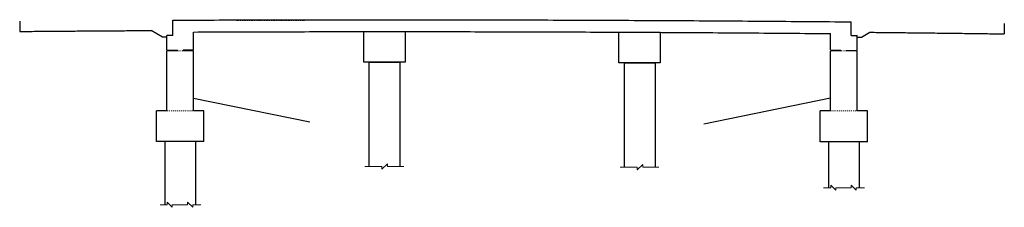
# Model space of a CAD drawing. Extents: x -10 to 913, y 929 to 1293.
# Tile 7 of 7: x 688 to 785, y 1275 to 1293. Entities that reach past the tile are written whole.
import ezdxf

# ---------------------------------------------------------------- set-up
doc = ezdxf.new("R2010")
doc.units = 0
doc.header["$MEASUREMENT"] = 0
for name, pattern in [('bconstruction', [0.46875, 0.25, -0.03125, 0.0625, -0.03125, 0.0625, -0.03125]), ('DGN Style 3', [0.380284, 0.271631, -0.108652]), ('DGN Style 6', [0.516643, 0.190142, -0.108652, 0.000271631, -0.108652, 0.000271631, -0.108652])]:
    doc.linetypes.add(name, pattern=pattern)
for name, color, linetype, lineweight in [('BR_P_Dia_Object', 40, 'Continuous', 30), ('BR_P_Gen_Approach_Slab', 30, 'Continuous', 30), ('BR_P_Gen_Joint_Filler', 40, 'Continuous', 0), ('BR_P_Gen_Text', 7, 'Continuous', 13), ('BR_P_Slab_Object', 3, 'Continuous', 30), ('BR_P_Sub_Const_Joint', 5, 'bconstruction', 13), ('BR_P_Sub_Deep_Object', 4, 'Continuous', 30), ('BR_P_Sub_Foot_Object', 7, 'Continuous', 30), ('BR_P_Sub_Object', 1, 'Continuous', 30), ('PF_X_Ground_Line', 92, 'DGN Style 3', 13), ('XS_P_Finished_Grade', 3, 'Continuous', 30)]:
    doc.layers.add(name, color=color, linetype=linetype, lineweight=lineweight)

msp = doc.modelspace()

# ---------------------------------------------------------------- hatches: boundary and pattern name
at = {"layer": 'BR_P_Gen_Joint_Filler', "ltscale": 0.05}
h = msp.add_hatch(dxfattribs=at)
h.set_pattern_fill('HATCH', color=256, scale=0.001, style=0, pattern_type=2)
h.set_pattern_definition([(135, (701.760477, 1289.739556), (0.0238751, 0.0238751), [])])
h.paths.add_polyline_path([(702.805, 1289.968), (702.805, 1289.999), (703.834, 1289.999), (703.834, 1289.968)])
h = msp.add_hatch(dxfattribs=at)
h.set_pattern_fill('HATCH', color=256, scale=0.001, style=0, pattern_type=2)
h.set_pattern_definition([(135, (703.907575, 1289.82779), (0.0238751, 0.0238751), [])])
h.paths.add_polyline_path([(705.296, 1289.968), (704.34, 1289.968), (704.34, 1290.031), (705.296, 1290.031)])
h = msp.add_hatch(dxfattribs=at)
h.set_pattern_fill('HATCH', color=256, scale=0.001, style=0, pattern_type=2)
h.set_pattern_definition([(45, (768.23876, 1289.827208), (-0.0238751, 0.0238751), [])])
h.paths.add_polyline_path([(767.807, 1289.967), (768.763, 1289.967), (768.763, 1290.03), (767.807, 1290.03)])
h = msp.add_hatch(dxfattribs=at)
h.set_pattern_fill('HATCH', color=256, scale=0.001, style=0, pattern_type=2)
h.set_pattern_definition([(45, (770.31369, 1289.738973), (-0.0238751, 0.0238751), [])])
h.paths.add_polyline_path([(770.298, 1289.967), (770.298, 1289.999), (769.269, 1289.999), (769.269, 1289.967)])

# ---------------------------------------------------------------- linework, layer by layer
at = {"layer": 'BR_P_Dia_Object'}
for p, q in [((703.33, 1291.466), (703.33, 1292.963)), ((769.773, 1291.465), (769.773, 1292.8)), ((702.751, 1290.046), (702.751, 1291.466)), ((703.33, 1291.466), (702.751, 1291.466)), ((705.351, 1290.077), (705.351, 1291.806)), ((767.753, 1290.077), (767.753, 1291.653)), ((769.773, 1291.465), (770.352, 1291.465)), ((770.352, 1290.046), (770.352, 1291.465)), ((702.805, 1289.999), (702.758, 1290.046)), ((705.351, 1290.077), (705.304, 1290.031)), ((767.753, 1290.077), (767.799, 1290.03)), ((770.298, 1289.999), (770.345, 1290.046))]:
    msp.add_line(p, q, dxfattribs=at)
at = {"layer": 'BR_P_Gen_Approach_Slab'}
for p, q in [((688.33, 1292.86), (688.33, 1291.86)), ((784.773, 1292.623), (784.773, 1291.623)), ((702.318, 1291.31), (701.206, 1291.952)), ((770.785, 1291.309), (771.602, 1291.78)), ((702.751, 1291.31), (702.318, 1291.31)), ((770.352, 1291.309), (770.785, 1291.309))]:
    msp.add_line(p, q, dxfattribs=at)
at = {"layer": 'BR_P_Gen_Approach_Slab', "ltscale": 0.05}
for points in [[(688.33, 1291.86), (694.768, 1291.915), (701.206, 1291.952)], [(771.602, 1291.78), (778.188, 1291.712), (784.773, 1291.623)]]:
    msp.add_open_spline(points, degree=2, dxfattribs=at)
at = {"layer": 'BR_P_Gen_Joint_Filler', "ltscale": 0.05, "flags": 128}
for points in [[(702.805, 1289.968), (702.805, 1289.999), (703.834, 1289.999), (703.834, 1289.968)], [(705.296, 1289.968), (704.34, 1289.968), (704.34, 1290.031), (705.296, 1290.031)], [(767.807, 1289.967), (768.763, 1289.967), (768.763, 1290.03), (767.807, 1290.03)], [(770.298, 1289.967), (770.298, 1289.999), (769.269, 1289.999), (769.269, 1289.967)]]:
    msp.add_lwpolyline(points, close=True, dxfattribs=at)
at = {"layer": 'BR_P_Gen_Text', "color": 97, "linetype": 'Continuous', "lineweight": 0}
for p, q in [((724.356, 1278.917), (723.817, 1278.378)), ((724.356, 1278.648), (724.356, 1278.917)), ((749.356, 1278.853), (748.817, 1278.314)), ((749.356, 1278.584), (749.356, 1278.853)), ((723.817, 1278.648), (722.131, 1278.648)), ((723.817, 1278.648), (723.817, 1278.378)), ((725.949, 1278.648), (724.356, 1278.648)), ((748.817, 1278.584), (747.131, 1278.584)), ((748.817, 1278.584), (748.817, 1278.314)), ((750.949, 1278.584), (749.356, 1278.584)), ((767.076, 1276.58), (767.781, 1276.58)), ((767.781, 1276.83), (768.281, 1276.33)), ((767.781, 1276.58), (767.781, 1276.83)), ((768.281, 1276.58), (769.071, 1276.58)), ((768.281, 1276.58), (768.281, 1276.33)), ((769.071, 1276.58), (769.776, 1276.58)), ((769.776, 1276.83), (770.276, 1276.33)), ((769.776, 1276.58), (769.776, 1276.83)), ((770.276, 1276.58), (771.066, 1276.58)), ((770.276, 1276.58), (770.276, 1276.33)), ((702.779, 1275.165), (703.279, 1274.665)), ((702.779, 1274.916), (702.779, 1275.165)), ((704.774, 1275.165), (705.274, 1274.665)), ((704.774, 1274.916), (704.774, 1275.165)), ((702.074, 1274.916), (702.779, 1274.916)), ((703.279, 1274.916), (704.069, 1274.916)), ((703.279, 1274.916), (703.279, 1274.665)), ((704.069, 1274.916), (704.774, 1274.916)), ((705.274, 1274.916), (706.064, 1274.916)), ((705.274, 1274.916), (705.274, 1274.665))]:
    msp.add_line(p, q, dxfattribs=at)
at = {"layer": 'BR_P_Slab_Object', "ltscale": 0.05}
for points in [[(703.33, 1292.963), (736.089, 1293.102), (769.773, 1292.8)], [(705.351, 1291.806), (736.054, 1291.933), (767.753, 1291.653)]]:
    msp.add_open_spline(points, degree=2, dxfattribs=at)
at = {"layer": 'BR_P_Sub_Const_Joint', "ltscale": 0.039444}
for p, q in [((705.296, 1289.968), (702.805, 1289.968)), ((767.807, 1289.967), (770.298, 1289.967))]:
    msp.add_line(p, q, dxfattribs=at)
at = {"layer": 'BR_P_Sub_Const_Joint', "ltscale": 0.0375}
for p, q in [((702.751, 1284.086), (705.35, 1284.086)), ((767.753, 1284.081), (770.352, 1284.081))]:
    msp.add_line(p, q, dxfattribs=at)
at = {"layer": 'BR_P_Sub_Deep_Object'}
for p, q in [((722.573, 1288.854), (725.573, 1288.854)), ((722.574, 1278.648), (722.574, 1288.854)), ((725.574, 1288.854), (725.574, 1278.648)), ((747.573, 1288.79), (750.573, 1288.79)), ((747.574, 1278.584), (747.574, 1288.79)), ((750.574, 1288.79), (750.574, 1278.584)), ((702.552, 1281.086), (702.552, 1274.915)), ((705.552, 1281.086), (705.552, 1274.915)), ((767.554, 1281.081), (767.554, 1276.58)), ((770.554, 1281.081), (770.554, 1276.58))]:
    msp.add_line(p, q, dxfattribs=at)
at = {"layer": 'BR_P_Sub_Foot_Object'}
for p, q in [((701.742, 1281.086), (701.742, 1284.086)), ((702.751, 1284.086), (701.742, 1284.086)), ((706.361, 1284.086), (705.35, 1284.086)), ((706.361, 1281.086), (706.361, 1284.086)), ((766.744, 1281.081), (766.744, 1284.081)), ((767.753, 1284.081), (766.744, 1284.081)), ((771.363, 1284.081), (770.352, 1284.081)), ((771.363, 1281.081), (771.363, 1284.081)), ((706.361, 1281.086), (701.742, 1281.086)), ((771.363, 1281.081), (766.744, 1281.081))]:
    msp.add_line(p, q, dxfattribs=at)
at = {"layer": 'BR_P_Sub_Object'}
for p, q in [((702.751, 1284.086), (702.751, 1289.921)), ((702.805, 1289.968), (702.758, 1289.921)), ((703.834, 1289.999), (702.805, 1289.999)), ((702.805, 1289.999), (702.805, 1289.968)), ((703.834, 1289.968), (703.834, 1289.999)), ((705.296, 1290.031), (704.34, 1290.031)), ((704.34, 1289.968), (704.34, 1290.031)), ((705.304, 1290.031), (705.304, 1289.968)), ((705.351, 1289.921), (705.304, 1289.968)), ((705.35, 1284.086), (705.351, 1289.921)), ((767.753, 1289.921), (767.799, 1289.967)), ((767.753, 1284.081), (767.753, 1289.921)), ((767.799, 1290.03), (767.799, 1289.967)), ((767.807, 1290.03), (768.763, 1290.03)), ((768.763, 1289.967), (768.763, 1290.03)), ((769.269, 1289.999), (770.298, 1289.999)), ((769.269, 1289.967), (769.269, 1289.999)), ((770.298, 1289.999), (770.298, 1289.967)), ((770.298, 1289.967), (770.345, 1289.921)), ((770.352, 1284.081), (770.352, 1289.921))]:
    msp.add_line(p, q, dxfattribs=at)
at = {"layer": 'BR_P_Sub_Object', "flags": 128}
for points in [[(722.031, 1291.853), (726.072, 1291.854), (726.072, 1288.854), (722.031, 1288.853)], [(747.031, 1291.79), (751.072, 1291.79), (751.072, 1288.79), (747.031, 1288.79)]]:
    msp.add_lwpolyline(points, close=True, dxfattribs=at)
at = {"layer": 'PF_X_Ground_Line', "linetype": 'DGN Style 6', "flags": 128}
msp.add_lwpolyline([(709.578, 1292.934), (731.321, 1292.977), (731.355, 1292.978), (734.096, 1292.984), (734.28, 1292.984), (756.557, 1292.883), (759.267, 1292.864), (763.392, 1292.845), (763.843, 1292.842), (763.962, 1292.841), (764.028, 1292.838), (764.093, 1292.861)], dxfattribs=at)
at = {"layer": 'XS_P_Finished_Grade'}
for p, q in [((705.35, 1285.341), (716.753, 1283.037)), ((767.753, 1285.341), (755.352, 1282.806))]:
    msp.add_line(p, q, dxfattribs=at)

doc.saveas('drawing.dxf')
